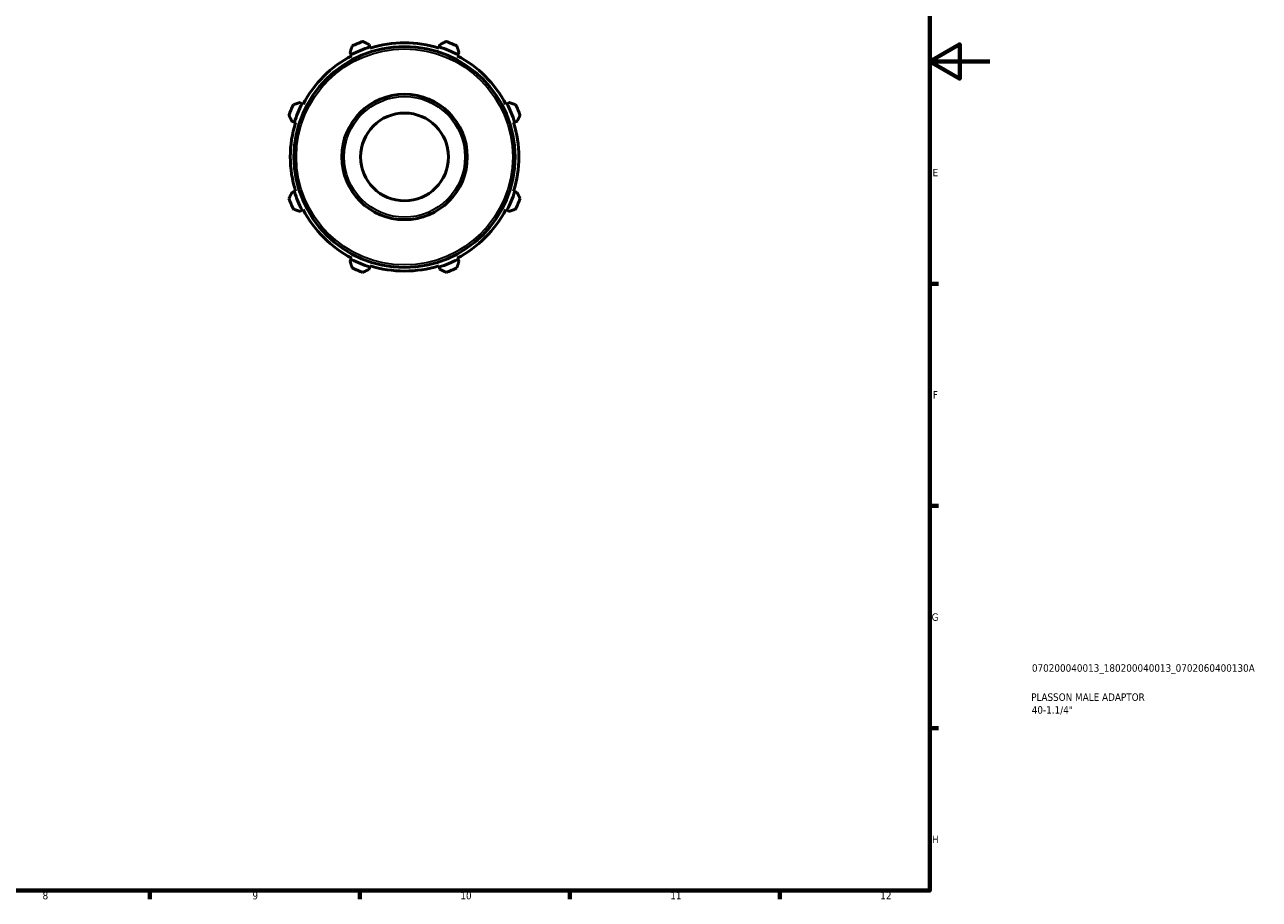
# Model space of a CAD drawing. Header units: millimetres. Extents: x 0 to 931, y 0 to 594.
# Tile 3 of 4: x 519 to 931, y 17 to 309. Entities that reach past the tile are written whole.
import ezdxf

# ---------------------------------------------------------------- set-up
doc = ezdxf.new("R2010")
doc.units = ezdxf.units.MM
for name, color, linetype, lineweight in [('Border (ISO)', 7, 'Continuous', 70), ('Title (ISO)', 7, 'Continuous', 50), ('Visible (ISO)', 7, 'Continuous', 50), ('Visible Narrow (ISO)', 7, 'Continuous', 35)]:
    doc.layers.add(name, color=color, linetype=linetype, lineweight=lineweight)
doc.styles.add('Note Text (ISO)', font='tahoma.ttf')

# ---------------------------------------------------------------- blocks, each defined once
blk = doc.blocks.new('Borders Default Border')
at = {"layer": 'Border (ISO)'}
for p, q in [((821, 222.75), (823.9, 222.75)), ((821, 148.5), (823.9, 148.5)), ((821, 74.25), (823.9, 74.25)), ((560.67, 20), (560.67, 17.1)), ((630.75, 20), (630.75, 17.1)), ((700.83, 20), (700.83, 17.1)), ((770.92, 20), (770.92, 17.1))]:
    blk.add_line(p, q, dxfattribs=at)
at = {"layer": 'Border (ISO)', "flags": 128}
for points in [[(20, 20), (20, 574), (821, 574), (821, 20), (20, 20)], [(841, 297), (821, 297), (831, 302.77), (831, 291.23), (821, 297)]]:
    blk.add_lwpolyline(points, dxfattribs=at)
at = {"layer": 'Border (ISO)', "color": 232, "true_color": 0xca0064, "char_height": 2.5, "attachment_point": 7, "style": 'Note Text (ISO)'}
for s, insert in [('E', (821.94, 258.63)), ('F', (822, 184.38)), ('G', (821.61, 110.08)), ('H', (821.74, 35.88)), ('8', (524.81, 17.04)), ('9', (594.88, 17.05)), ('10', (664.29, 17.05)), ('11', (734.37, 17.1)), ('12', (804.46, 17.1))]:
    blk.add_mtext(s, dxfattribs=dict(at, insert=insert))
blk = doc.blocks.new('Title Blocks ISO')
at = {"layer": 'Title (ISO)', "color": 232, "true_color": 0xca0064, "style": 'Note Text (ISO)'}
for tag, p in [('PART_NUMBER_001', (34.08, 73.13)), ('DESCRIPTION_001', (33.84, 63.4)), ('DESCRIPTION_002', (34.02, 59.12))]:
    blk.add_attdef(tag, p, '', height=2.5, dxfattribs=at)

msp = doc.modelspace()

# ---------------------------------------------------------------- linework, layer by layer
at = {"layer": 'Visible (ISO)'}
for p, q in [((634.054, 301.863), (633.807, 302.645)), ((634.177, 301.472), (634.054, 301.863)), ((657.232, 301.863), (657.109, 301.472)), ((657.479, 302.645), (657.232, 301.863)), ((627.468, 300.019), (627.847, 299.292)), ((627.847, 299.292), (628.036, 298.928)), ((663.249, 298.928), (663.439, 299.292)), ((663.439, 299.292), (663.817, 300.019)), ((611.458, 282.902), (610.73, 283.281)), ((611.821, 282.713), (611.458, 282.902)), ((679.828, 282.902), (679.465, 282.713)), ((680.556, 283.281), (679.828, 282.902)), ((608.105, 276.942), (608.887, 276.696)), ((608.887, 276.696), (609.278, 276.572)), ((682.008, 276.572), (682.399, 276.696)), ((682.399, 276.696), (683.181, 276.942)), ((608.887, 253.517), (608.105, 253.271)), ((609.278, 253.641), (608.887, 253.517)), ((682.399, 253.517), (682.008, 253.641)), ((683.181, 253.271), (682.399, 253.517)), ((610.73, 246.932), (611.458, 247.311)), ((611.458, 247.311), (611.821, 247.5)), ((679.465, 247.5), (679.828, 247.311)), ((679.828, 247.311), (680.556, 246.932)), ((627.847, 230.921), (627.468, 230.194)), ((628.036, 231.285), (627.847, 230.921)), ((663.439, 230.921), (663.249, 231.285)), ((663.817, 230.194), (663.439, 230.921)), ((633.807, 227.568), (634.054, 228.35)), ((634.054, 228.35), (634.177, 228.741)), ((657.109, 228.741), (657.232, 228.35)), ((657.232, 228.35), (657.479, 227.568))]:
    msp.add_line(p, q, dxfattribs=at)
for radius in [36.9, 20.955, 14.668]:
    msp.add_circle((645.643, 265.107), radius, dxfattribs=at)
for radius, start, end in [(38.54, 107.5, 117.5), (41, 109.79198, 115.20802), (38.13, 72.5, 107.5), (38.54, 62.5, 72.5), (41, 64.79198, 70.20802), (38.13, 117.5, 152.5), (38.13, 27.5, 62.5), (41, 154.79198, 160.20802), (38.54, 152.5, 162.5), (38.54, 17.5, 27.5), (41, 19.79198, 25.20802), (38.13, 162.5, 197.5), (38.13, 342.5, 17.5), (38.54, 197.5, 207.5), (38.54, 332.5, 342.5), (41, 199.79198, 205.20802), (38.13, 207.5, 242.5), (38.13, 297.5, 332.5), (41, 334.79198, 340.20802), (38.54, 242.5, 252.5), (38.54, 287.5, 297.5), (41, 244.79198, 250.20802), (38.13, 252.5, 287.5), (41, 289.79198, 295.20802)]:
    msp.add_arc((645.643, 265.107), radius, start, end, dxfattribs=at)
for points, weights in [([(628.181, 302.202), (627.817, 301.088), (627.468, 300.019)], [1.01242599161, 1.00898066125, 1.00472620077]), ([(633.807, 302.645), (632.804, 303.154), (631.76, 303.685)], [1.00472620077, 1.00898066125, 1.01242599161]), ([(659.526, 303.685), (658.481, 303.154), (657.479, 302.645)], [1.01242599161, 1.00898066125, 1.00472620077]), ([(663.817, 300.019), (663.468, 301.088), (663.105, 302.202)], [1.00472620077, 1.00898066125, 1.01242599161]), ([(610.73, 283.281), (609.661, 282.932), (608.547, 282.569)], [1.00472620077, 1.00898066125, 1.01242599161]), ([(682.738, 282.569), (681.625, 282.932), (680.556, 283.281)], [1.01242599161, 1.00898066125, 1.00472620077]), ([(607.065, 278.989), (607.595, 277.945), (608.105, 276.942)], [1.01242599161, 1.00898066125, 1.00472620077]), ([(683.181, 276.942), (683.69, 277.945), (684.221, 278.989)], [1.00472620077, 1.00898066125, 1.01242599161]), ([(608.105, 253.271), (607.595, 252.268), (607.065, 251.224)], [1.00472620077, 1.00898066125, 1.01242599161]), ([(684.221, 251.224), (683.69, 252.268), (683.181, 253.271)], [1.01242599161, 1.00898066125, 1.00472620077]), ([(608.547, 247.644), (609.661, 247.281), (610.73, 246.932)], [1.01242599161, 1.00898066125, 1.00472620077]), ([(680.556, 246.932), (681.625, 247.281), (682.738, 247.644)], [1.00472620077, 1.00898066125, 1.01242599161]), ([(627.468, 230.194), (627.817, 229.125), (628.181, 228.011)], [1.00472620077, 1.00898066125, 1.01242599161]), ([(631.76, 226.528), (632.804, 227.059), (633.807, 227.568)], [1.01242599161, 1.00898066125, 1.00472620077]), ([(657.479, 227.568), (658.481, 227.059), (659.526, 226.528)], [1.00472620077, 1.00898066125, 1.01242599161]), ([(663.105, 228.011), (663.468, 229.125), (663.817, 230.194)], [1.01242599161, 1.00898066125, 1.00472620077])]:
    msp.add_rational_spline(points, weights, degree=2, dxfattribs=at)
at = {"layer": 'Visible Narrow (ISO)'}
for radius in [36.1, 20.155]:
    msp.add_circle((645.643, 265.107), radius, dxfattribs=at)

# ---------------------------------------------------------------- block references
msp.add_blockref('Borders Default Border', (0, 0))
msp.add_blockref('Title Blocks ISO', (821, 20)).add_auto_attribs({'PART_NUMBER_001': '070200040013_180200040013_0702060400130A', 'DESCRIPTION_001': 'PLASSON MALE ADAPTOR', 'DESCRIPTION_002': '40-1.1/4"'})

doc.saveas('drawing.dxf')
